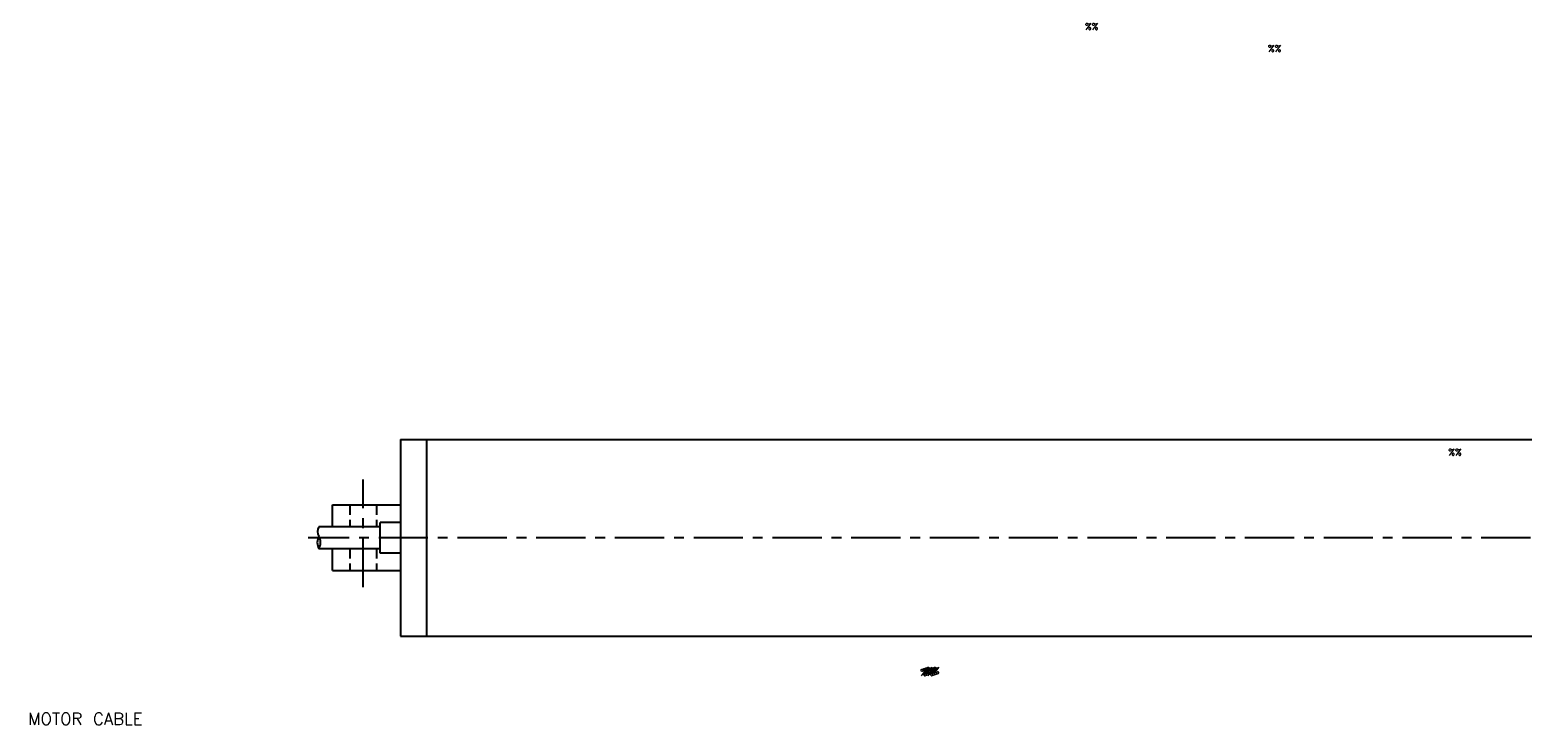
# Model space of a CAD drawing. Extents: x -97 to 627, y -103 to 357.
# Tile 2 of 3: x -76 to 265, y 158 to 317. Entities that reach past the tile are written whole.
import ezdxf

# ---------------------------------------------------------------- set-up
doc = ezdxf.new("R2010")
doc.units = 0
doc.header["$LTSCALE"] = 9
doc.header["$MEASUREMENT"] = 0
doc.linetypes.add('CENTER', pattern=[2, 1.25, -0.25, 0.25, -0.25])
doc.linetypes.add('HIDDEN', pattern=[0.375, 0.25, -0.125])
doc.layers.get('0').update_dxf_attribs({"linetype": 'CONTINUOUS'})
for name, color, linetype in [('CE', 2, 'CENTER'), ('DIM', 4, 'CONTINUOUS'), ('DIM0', 4, 'CONTINUOUS'), ('HID', 1, 'HIDDEN')]:
    doc.layers.add(name, color=color, linetype=linetype)
doc.styles.get("Standard").update_dxf_attribs({"font": 'txt.shx'})

msp = doc.modelspace()

# ---------------------------------------------------------------- linework, layer by layer
for p, q in [((8.568, 223.7285), (8.568, 178.7285)), ((8.568, 223.7285), (495.068, 223.7285)), ((14.568, 178.7285), (14.568, 223.7285)), ((-6.932, 203.7285), (-6.932, 208.7285)), ((-6.932, 208.7285), (8.568, 208.7285)), ((8.568, 204.7285), (3.968, 204.7285)), ((3.968, 197.7285), (3.968, 204.7285)), ((3.968, 203.7285), (-10.0707, 203.7285)), ((3.968, 198.7285), (-10.0707, 198.7285)), ((-6.932, 193.7285), (-6.932, 198.7285)), ((8.568, 197.7285), (3.968, 197.7285)), ((-6.932, 193.7285), (8.568, 193.7285)), ((8.568, 178.7285), (495.068, 178.7285))]:
    msp.add_line(p, q)
for centre, radius, start, end in [((-7.4417, 200.1535), 2.9903, 151.540788, 208.459212), ((-8.5457, 202.6535), 1.8658, 144.819301, 215.180699), ((-12.6996, 200.1535), 2.9903, 331.540788, 28.459212)]:
    msp.add_arc(centre, radius, start, end)
at = {"layer": 'CE'}
for p, q in [((0.068, 189.9673), (0.068, 214.5181)), ((536.8601, 201.2285), (-12.5353, 201.2285))]:
    msp.add_line(p, q, dxfattribs=at)
at = {"layer": 'HID'}
for p, q in [((-2.982, 208.7285), (-2.982, 203.7285)), ((3.118, 208.7285), (3.118, 203.7285)), ((-2.982, 198.7285), (-2.982, 193.7285)), ((3.118, 198.7285), (3.118, 193.7285))]:
    msp.add_line(p, q, dxfattribs=at)

# ---------------------------------------------------------------- texts
at = {"layer": 'DIM'}
for s, height, p in [('%%', 1.5, (127.3642, 169.6713)), ('%%', 1.5, (127.8176, 169.8224)), ('%%', 1.5, (128.2709, 169.9734)), ('%%', 1.5, (128.7243, 170.1245)), ('MOTOR CABLE', 2.75, (-76.5189, 158.4543, 25.025))]:
    msp.add_text(s, height=height, dxfattribs=at).set_placement(p)
at = {"layer": 'DIM0'}
for p in [(165.0146, 317.3349), (206.8368, 312.2994), (248.0813, 220.0461)]:
    msp.add_text('%%', height=1.5, dxfattribs=at).set_placement(p)

doc.saveas('drawing.dxf')
